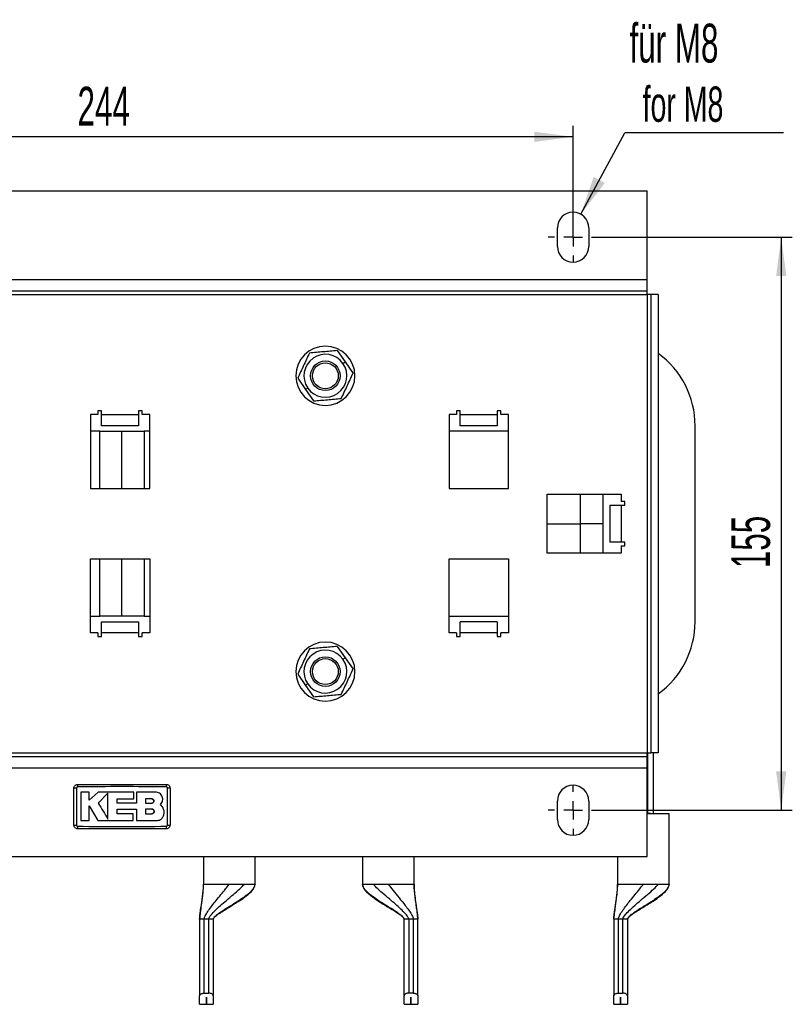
# Model space of a CAD drawing. Header units: millimetres. Extents: x 5 to 418, y 2 to 292.
# Tile 3 of 16: x 80 to 149, y 67 to 156. Entities that reach past the tile are written whole.
import ezdxf

# ---------------------------------------------------------------- set-up
doc = ezdxf.new("R2010")
doc.units = ezdxf.units.MM
doc.layers.add('SLD-0', color=7, linetype='Continuous')
doc.styles.add('SLDTEXTSTYLE0', font='TXT', dxfattribs={"width": 0.605})
doc.dimstyles.new('SLDDIMSTYLE0', dxfattribs={"dimtxt": 3.5, "dimasz": 3.5, "dimexe": 0, "dimexo": 0.0625, "dimgap": 0.875, "dimtad": 1, "dimlfac": 3, "dimrnd": 1e-09, "dimzin": 12, "dimdsep": 46, "dimtxsty": 'SLDTEXTSTYLE0', "dimsah": 1, "dimcen": 0.09, "dimadec": 0, "dimazin": 3, "dimtfac": 1, "dimtofl": 0, "dimtmove": 0, "dimatfit": 3, "dimfxl": 1, "dimfrac": 2, "dimtolj": 1, "dimtzin": 12, "dimarcsym": 0})
doc.dimstyles.new('SLDDIMSTYLE5', dxfattribs={"dimtxt": 0.18, "dimasz": 3.5, "dimexe": 0, "dimexo": 0.0625, "dimgap": 0, "dimtad": 0, "dimtih": 1, "dimtoh": 1, "dimdec": 0, "dimrnd": 1e-09, "dimzin": 0, "dimdsep": 46, "dimtxsty": 'Standard', "dimsah": 1, "dimcen": 0.09, "dimadec": 0, "dimazin": 0, "dimtfac": 3.5, "dimtdec": 0, "dimtofl": 0, "dimtmove": 0, "dimatfit": 3, "dimfxl": 1, "dimfrac": 2, "dimtolj": 1, "dimtzin": 0, "dimarcsym": 0})

# ---------------------------------------------------------------- blocks, each defined once
blk = doc.blocks.new('_D_5')
at = {"layer": 'SLD-0', "color": 7}
for p, q in [((131.932, 136.328), (149.443, 136.328)), ((148.443, 136.328), (148.443, 84.661)), ((131.932, 84.661), (149.443, 84.661))]:
    blk.add_line(p, q, dxfattribs=at)
for points in [[(148.443, 136.328), (147.983, 132.828), (148.903, 132.828)], [(148.443, 84.661), (148.903, 88.161), (147.983, 88.161)]]:
    blk.add_solid(points, dxfattribs=at)
at = {"layer": 'SLD-0', "color": 7, "insert": (143.931, 106.484), "char_height": 3.5, "attachment_point": 1, "rotation": 90, "style": 'SLDTEXTSTYLE0'}
blk.add_mtext('155', dxfattribs=at)
blk = doc.blocks.new('_D_6')
at = {"layer": 'SLD-0', "color": 7}
for p, q in [((48.348, 137.161), (48.348, 146.366)), ((129.682, 137.161), (129.682, 146.366)), ((129.682, 145.366), (48.348, 145.366))]:
    blk.add_line(p, q, dxfattribs=at)
for points in [[(48.348, 145.366), (51.848, 144.906), (51.848, 145.826)], [(129.682, 145.366), (126.182, 145.826), (126.182, 144.906)]]:
    blk.add_solid(points, dxfattribs=at)
at = {"layer": 'SLD-0', "color": 7, "insert": (85.005, 149.878), "char_height": 3.5, "attachment_point": 1, "style": 'SLDTEXTSTYLE0'}
blk.add_mtext('244', dxfattribs=at)
blk = doc.blocks.new('SW_NOTE_0_2')
at = {"layer": 'SLD-0', "color": 0}
blk.add_line((14.321, 0), (0, 0), dxfattribs=at)
at = {"layer": 'SLD-0', "color": 0, "attachment_point": 1, "style": 'SLDTEXTSTYLE0'}
for s, insert, char_height in [('für M8', (0.422, 9.839), 3.5), ('for M8', (1.612, 4.174), 3.175)]:
    blk.add_mtext(s, dxfattribs=dict(at, insert=insert, char_height=char_height))
blk = doc.blocks.new('SW_CENTERMARKSYMBOL_3')
at = {"layer": 'SLD-0', "color": 0}
for p, q in [((0, 1.667), (0, 2.25)), ((-1.667, 0), (-2.25, 0)), ((0, 0), (-0.833, 0)), ((0, 0), (0, 0.833)), ((0, 0), (0, -0.833)), ((0, 0), (0.833, 0)), ((1.667, 0), (2.25, 0)), ((0, -1.667), (0, -2.25))]:
    blk.add_line(p, q, dxfattribs=at)
blk = doc.blocks.new('SW_CENTERMARKSYMBOL_5')
at = {"layer": 'SLD-0', "color": 0}
for p, q in [((0, 1.667), (0, 2.25)), ((-1.667, 0), (-2.25, 0)), ((0, 0), (-0.833, 0)), ((0, 0), (0, 0.833)), ((0, 0), (0, -0.833)), ((0, 0), (0.833, 0)), ((1.667, 0), (2.25, 0)), ((0, -1.667), (0, -2.25))]:
    blk.add_line(p, q, dxfattribs=at)

msp = doc.modelspace()

# ---------------------------------------------------------------- linework, layer by layer
at = {"color": 7, "linetype": 'Continuous', "lineweight": 25}
for p, q in [((41.6816, 140.4947), (136.3483, 140.4947)), ((136.3483, 132.4947), (136.3483, 140.4947)), ((128.265, 135.4947), (128.265, 137.1613)), ((131.0983, 137.1613), (131.0983, 135.4947)), ((41.6816, 132.4947), (136.3483, 132.4947)), ((136.3483, 131.4947), (136.3483, 132.4947)), ((41.6816, 131.4947), (136.3483, 131.4947)), ((136.3483, 131.1613), (136.3483, 131.4947)), ((41.6816, 131.1613), (136.3483, 131.1613)), ((136.6816, 131.1613), (136.3483, 131.1613)), ((136.3483, 131.1613), (136.3483, 89.828)), ((137.3483, 131.1613), (136.6816, 131.1613)), ((136.6816, 131.1613), (136.6816, 89.828)), ((137.3483, 131.1613), (137.3483, 89.828)), ((108.4072, 126.0947), (109.124, 125.0695)), ((108.9328, 124.9358), (109.124, 125.0695)), ((109.124, 125.0695), (109.8408, 124.0443)), ((104.8558, 123.6117), (105.5726, 122.5865)), ((105.7638, 122.7202), (105.5726, 122.5865)), ((105.5726, 122.5865), (106.2894, 121.5613)), ((86.8483, 120.328), (86.1816, 120.328)), ((86.1816, 120.328), (86.1816, 113.6613)), ((87.1816, 120.6613), (86.8483, 120.6613)), ((86.8483, 120.6613), (86.8483, 120.328)), ((87.1816, 120.328), (87.1816, 120.6613)), ((87.1816, 120.328), (90.515, 120.328)), ((87.1816, 119.328), (87.1816, 120.328)), ((90.8483, 120.6613), (90.515, 120.6613)), ((90.515, 120.6613), (90.515, 120.328)), ((90.515, 120.328), (90.515, 119.328)), ((90.8483, 120.328), (90.8483, 120.6613)), ((91.515, 120.328), (90.8483, 120.328)), ((91.515, 113.6613), (91.515, 120.328)), ((119.1816, 120.328), (118.515, 120.328)), ((118.515, 120.328), (118.515, 113.6613)), ((119.515, 120.6613), (119.1816, 120.6613)), ((119.1816, 120.6613), (119.1816, 120.328)), ((119.515, 120.328), (119.515, 120.6613)), ((119.515, 120.328), (122.8483, 120.328)), ((119.515, 119.328), (119.515, 120.328)), ((123.1816, 120.6613), (122.8483, 120.6613)), ((122.8483, 120.6613), (122.8483, 120.328)), ((122.8483, 120.328), (122.8483, 119.328)), ((123.1816, 120.328), (123.1816, 120.6613)), ((123.8483, 120.328), (123.1816, 120.328)), ((123.8483, 113.6613), (123.8483, 120.328)), ((90.515, 119.328), (87.1816, 119.328)), ((122.8483, 119.328), (119.515, 119.328)), ((140.6816, 101.6613), (140.6816, 119.328)), ((87.015, 118.828), (86.1816, 118.828)), ((87.015, 118.828), (89.015, 118.828)), ((87.015, 113.6613), (87.015, 118.828)), ((89.015, 113.6613), (89.015, 118.828)), ((89.015, 118.828), (91.015, 118.828)), ((91.515, 118.828), (91.015, 118.828)), ((91.015, 118.828), (91.015, 113.6613)), ((123.8483, 118.828), (118.515, 118.828)), ((86.1816, 113.6613), (91.515, 113.6613)), ((118.515, 113.6613), (123.8483, 113.6613)), ((127.3483, 113.1613), (134.015, 113.1613)), ((127.3483, 107.828), (127.3483, 113.1613)), ((130.3483, 107.828), (130.3483, 113.1613)), ((132.3483, 113.1613), (132.3483, 107.828)), ((134.015, 113.1613), (134.015, 112.4947)), ((133.015, 108.828), (133.015, 112.1613)), ((133.015, 112.1613), (134.015, 112.1613)), ((134.3483, 112.4947), (134.015, 112.4947)), ((134.015, 112.1613), (134.015, 108.828)), ((134.015, 112.1613), (134.3483, 112.1613)), ((134.3483, 112.1613), (134.3483, 112.4947)), ((127.3483, 110.4947), (130.3483, 110.4947)), ((132.3483, 110.4947), (130.3483, 110.4947)), ((134.015, 108.828), (133.015, 108.828)), ((134.3483, 108.828), (134.015, 108.828)), ((134.015, 108.4947), (134.015, 107.828)), ((134.015, 108.4947), (134.3483, 108.4947)), ((134.3483, 108.4947), (134.3483, 108.828)), ((134.015, 107.828), (127.3483, 107.828)), ((86.1816, 107.328), (91.515, 107.328)), ((86.1816, 100.6613), (86.1816, 107.328)), ((87.015, 102.1613), (87.015, 107.328)), ((89.015, 102.1613), (89.015, 107.328)), ((91.015, 107.328), (91.015, 102.1613)), ((91.515, 107.328), (91.515, 100.6613)), ((118.515, 107.328), (123.8483, 107.328)), ((118.515, 100.6613), (118.515, 107.328)), ((123.8483, 107.328), (123.8483, 100.6613)), ((86.1816, 102.1613), (87.015, 102.1613)), ((89.015, 102.1613), (87.015, 102.1613)), ((91.015, 102.1613), (89.015, 102.1613)), ((91.015, 102.1613), (91.515, 102.1613)), ((118.515, 102.1613), (123.8483, 102.1613)), ((87.1816, 100.6613), (87.1816, 101.6613)), ((87.1816, 101.6613), (90.515, 101.6613)), ((90.515, 101.6613), (90.515, 100.6613)), ((119.515, 100.6613), (119.515, 101.6613)), ((122.8483, 101.6613), (119.515, 101.6613)), ((122.8483, 101.6613), (122.8483, 100.6613)), ((86.8483, 100.6613), (86.1816, 100.6613)), ((86.8483, 100.6613), (86.8483, 100.328)), ((86.8483, 100.328), (87.1816, 100.328)), ((87.1816, 100.328), (87.1816, 100.6613)), ((90.515, 100.6613), (87.1816, 100.6613)), ((90.515, 100.6613), (90.515, 100.328)), ((90.515, 100.328), (90.8483, 100.328)), ((91.515, 100.6613), (90.8483, 100.6613)), ((90.8483, 100.328), (90.8483, 100.6613)), ((119.1816, 100.6613), (118.515, 100.6613)), ((119.1816, 100.6613), (119.1816, 100.328)), ((119.1816, 100.328), (119.515, 100.328)), ((119.515, 100.328), (119.515, 100.6613)), ((122.8483, 100.6613), (119.515, 100.6613)), ((122.8483, 100.6613), (122.8483, 100.328)), ((122.8483, 100.328), (123.1816, 100.328)), ((123.8483, 100.6613), (123.1816, 100.6613)), ((123.1816, 100.328), (123.1816, 100.6613)), ((108.4072, 99.428), (109.124, 98.4028)), ((108.9328, 98.2691), (109.124, 98.4028)), ((109.124, 98.4028), (109.8408, 97.3776)), ((104.8558, 96.945), (105.5726, 95.9198)), ((105.7638, 96.0535), (105.5726, 95.9198)), ((105.5726, 95.9198), (106.2894, 94.8946)), ((41.6816, 89.828), (136.3483, 89.828)), ((136.3483, 89.4947), (136.3483, 89.828)), ((136.3483, 89.828), (136.6816, 89.828)), ((136.4316, 84.3596), (136.4316, 89.828)), ((137.3483, 89.828), (136.6816, 89.828)), ((136.9316, 84.3387), (136.9316, 89.828)), ((41.6816, 89.4947), (136.3483, 89.4947)), ((136.3483, 88.4947), (136.3483, 89.4947)), ((41.6816, 88.4947), (136.3483, 88.4947)), ((136.3483, 80.4947), (136.3483, 88.4947)), ((86.0446, 86.2877), (85.3115, 86.2877)), ((86.0446, 85.5768), (86.0446, 86.2877)), ((86.8789, 86.2877), (86.0446, 85.5768)), ((90.0781, 86.2877), (86.8789, 86.2877)), ((87.7534, 86.2084), (86.8789, 85.3088)), ((90.0781, 85.6856), (90.0781, 86.2877)), ((90.3098, 86.2877), (90.3098, 85.3011)), ((92.0731, 86.2877), (90.3098, 86.2877)), ((88.5833, 85.6856), (90.0781, 85.6856)), ((88.5833, 85.3011), (88.5833, 85.6856)), ((90.3098, 85.3011), (88.5833, 85.3011)), ((91.7031, 85.6808), (91.1227, 85.6808)), ((91.1227, 85.6808), (91.1227, 85.3088)), ((91.1227, 85.3088), (91.7031, 85.3088)), ((128.265, 83.828), (128.265, 85.4947)), ((131.0983, 85.4947), (131.0983, 83.828)), ((86.0442, 85.0763), (86.8512, 83.7499)), ((86.0442, 83.7499), (86.0442, 85.0763)), ((88.5837, 84.7763), (90.3098, 84.7763)), ((88.5837, 84.3513), (88.5837, 84.7763)), ((90.0182, 84.3513), (88.5837, 84.3513)), ((90.0182, 83.7499), (90.0182, 84.3513)), ((90.3098, 84.7763), (90.3098, 83.7499)), ((91.1227, 84.7763), (91.1227, 84.3513)), ((91.7031, 84.7763), (91.1227, 84.7763)), ((91.1227, 84.3513), (91.7031, 84.3513)), ((92.682, 84.9386), (92.4922, 85.1735)), ((136.4316, 84.3596), (136.3483, 84.3596)), ((138.3483, 84.3387), (136.3483, 84.3387)), ((138.3483, 78.0054), (138.3483, 84.3387)), ((85.3115, 83.7499), (86.0442, 83.7499)), ((86.8512, 83.7499), (90.0182, 83.7499)), ((90.3098, 83.7499), (92.2022, 83.7499)), ((41.6816, 80.4947), (136.3483, 80.4947)), ((96.3483, 80.4947), (96.3483, 78.0054)), ((101.015, 78.0054), (101.015, 80.4947)), ((110.6816, 80.4947), (110.6816, 78.0054)), ((115.3483, 78.0054), (115.3483, 80.4947)), ((133.6816, 80.4947), (133.6816, 78.0054)), ((96.3483, 78.0054), (96.3529, 78.0054)), ((99.9414, 78.0054), (100.0531, 78.0054)), ((101.0104, 78.0054), (101.015, 78.0054)), ((110.6816, 78.0054), (110.6862, 78.0054)), ((111.6435, 78.0054), (111.7552, 78.0054)), ((115.3437, 78.0054), (115.3483, 78.0054)), ((133.6816, 78.0054), (133.6862, 78.0054)), ((137.2748, 78.0054), (137.3865, 78.0054)), ((138.3437, 78.0054), (138.3483, 78.0054)), ((96.015, 74.8387), (96.015, 67.9317)), ((96.8372, 74.8387), (96.4261, 74.8387)), ((96.4261, 68.1832), (96.4261, 74.8387)), ((96.9829, 74.8387), (96.8372, 74.8387)), ((96.8372, 68.1832), (96.8372, 74.8387)), ((97.2483, 74.8387), (97.2483, 67.9317)), ((114.4483, 67.9317), (114.4483, 74.8387)), ((114.8594, 74.8387), (114.7137, 74.8387)), ((115.2705, 74.8387), (114.8594, 74.8387)), ((114.8594, 74.8387), (114.8594, 68.1832)), ((115.2705, 74.8387), (115.2705, 68.1832)), ((115.6816, 67.9317), (115.6816, 74.8387)), ((133.3483, 74.8387), (133.3483, 67.9317)), ((134.1705, 74.8387), (133.7594, 74.8387)), ((133.7594, 68.1832), (133.7594, 74.8387)), ((134.3163, 74.8387), (134.1705, 74.8387)), ((134.1705, 68.1832), (134.1705, 74.8387)), ((134.5816, 74.8387), (134.5816, 67.9317)), ((96.015, 67.172), (96.015, 67.9317)), ((96.4261, 68.1832), (96.8372, 68.1832)), ((96.63, 67.8223), (96.6333, 67.8223)), ((96.63, 67.172), (96.63, 67.8223)), ((96.6333, 67.8223), (96.6333, 67.172)), ((97.2483, 67.9317), (97.2483, 67.172)), ((114.4483, 67.172), (114.4483, 67.9317)), ((115.2705, 68.1832), (114.8594, 68.1832)), ((115.0633, 67.8223), (115.0666, 67.8223)), ((115.0633, 67.172), (115.0633, 67.8223)), ((115.0666, 67.8223), (115.0666, 67.172)), ((115.6816, 67.9317), (115.6816, 67.172)), ((133.3483, 67.172), (133.3483, 67.9317)), ((133.7594, 68.1832), (134.1705, 68.1832)), ((133.9633, 67.8223), (133.9666, 67.8223)), ((133.9633, 67.172), (133.9633, 67.8223)), ((133.9666, 67.8223), (133.9666, 67.172)), ((134.5816, 67.9317), (134.5816, 67.172)), ((96.015, 67.172), (96.63, 67.172)), ((96.6333, 67.172), (97.2483, 67.172)), ((114.4483, 67.172), (115.0633, 67.172)), ((115.0666, 67.172), (115.6816, 67.172)), ((133.3483, 67.172), (133.9633, 67.172)), ((133.9666, 67.172), (134.5816, 67.172))]:
    msp.add_line(p, q, dxfattribs=at)
for centre, radius in [((107.3483, 123.828), 1.3333), ((107.3483, 123.828), 1.1667), ((107.3483, 97.1613), 1.3333), ((107.3483, 97.1613), 1.1667)]:
    msp.add_circle(centre, radius, dxfattribs=at)
for centre, radius, start, end in [((129.6816, 137.1613), 1.4167, 0, 180), ((129.6816, 135.4947), 1.4167, 180, 0), ((107.3483, 123.828), 2.6667, 0, 180), ((107.3483, 123.828), 1.9333, 34.959814, 214.959814), ((132.6816, 119.328), 8, 0, 54.314665), ((107.3483, 123.828), 1.9333, 214.959814, 34.959814), ((107.3483, 123.828), 2.6667, 180, 0), ((132.6816, 101.6613), 8, 305.685335, 0), ((107.3483, 97.1613), 2.6667, 0, 180), ((107.3483, 97.1613), 1.9333, 34.959814, 214.959814), ((107.3483, 97.1613), 1.9333, 214.959814, 34.959814), ((107.3483, 97.1613), 2.6667, 180, 0), ((89.7079, 86.822), 4.696, 177.893288, 180.691365), ((88.3222, 86.822), 4.696, 359.308621, 2.106755), ((84.8543, 81.8329), 4.8315, 89.328019, 92.047607), ((93.1757, 81.8327), 4.8317, 87.952474, 90.671954), ((129.6816, 85.4947), 1.4167, 0, 180), ((136.5005, 80.5649), 3.7953, 83.899248, 91.039624), ((129.6816, 83.828), 1.4167, 180, 0), ((84.8543, 88.1532), 4.8283, 267.951047, 270.672418), ((89.7054, 83.1673), 4.6936, 179.308283, 182.10781), ((88.3221, 83.1673), 4.696, 357.893277, 0.691368), ((93.1757, 88.1567), 4.8317, 269.328049, 272.047515)]:
    msp.add_arc(centre, radius, start, end, dxfattribs=at)
for points, knots in [([(108.4072, 126.0947), (107.9918, 126.0587), (107.161, 125.9866), (106.3302, 125.9145), (105.9147, 125.8784)], [0, 0, 0, 0, 0.4999949, 1, 1, 1, 1]), ([(105.9147, 125.8784), (105.7383, 125.5006), (105.3853, 124.7451), (105.0323, 123.9895), (104.8558, 123.6117)], [0, 0, 0, 0, 0.4999949, 1, 1, 1, 1]), ([(108.7819, 121.7776), (108.9584, 122.1554), (109.3113, 122.911), (109.6643, 123.6665), (109.8408, 124.0443)], [0, 0, 0, 0, 0.4999949, 1, 1, 1, 1]), ([(106.2894, 121.5613), (106.7048, 121.5974), (107.5356, 121.6695), (108.3665, 121.7416), (108.7819, 121.7776)], [0, 0, 0, 0, 0.4999949, 1, 1, 1, 1]), ([(108.4072, 99.428), (107.9918, 99.392), (107.161, 99.3199), (106.3302, 99.2478), (105.9147, 99.2117)], [0, 0, 0, 0, 0.4999949, 1, 1, 1, 1]), ([(105.9147, 99.2117), (105.7383, 98.834), (105.3853, 98.0784), (105.0323, 97.3228), (104.8558, 96.945)], [0, 0, 0, 0, 0.4999949, 1, 1, 1, 1]), ([(108.7819, 95.1109), (108.9584, 95.4887), (109.3113, 96.2443), (109.6643, 96.9999), (109.8408, 97.3776)], [0, 0, 0, 0, 0.4999949, 1, 1, 1, 1]), ([(106.2894, 94.8946), (106.7048, 94.9307), (107.5356, 95.0028), (108.3665, 95.0749), (108.7819, 95.1109)], [0, 0, 0, 0, 0.4999949, 1, 1, 1, 1]), ([(84.6816, 86.6613), (84.6853, 86.6988), (84.6927, 86.7738), (84.7502, 86.8736), (84.8347, 86.949), (84.9285, 86.989), (84.9904, 86.9931), (85.015, 86.9947)], [0, 0, 0, 0, 0.2146728, 0.4293525, 0.6440267, 0.8586958, 1, 1, 1, 1]), ([(85.015, 86.9947), (86.3482, 86.9947), (89.0149, 86.9947), (91.6815, 86.9947), (93.015, 86.9947)], [0, 0, 0, 0, 0.499961, 1, 1, 1, 1]), ([(93.015, 86.9947), (93.0524, 86.991), (93.1274, 86.9836), (93.2273, 86.9262), (93.3027, 86.8416), (93.3426, 86.7479), (93.3467, 86.6859), (93.3483, 86.6613)], [0, 0, 0, 0, 0.2146724, 0.429352, 0.6440262, 0.8586956, 1, 1, 1, 1]), ([(84.6816, 83.328), (84.6816, 83.6824), (84.6816, 84.4152), (84.6816, 85.5263), (84.6816, 86.283), (84.6816, 86.6613)], [0, 0, 0, 0, 0.3189779, 0.6594764, 1, 1, 1, 1]), ([(84.9109, 86.6641), (84.9071, 86.2852), (84.8995, 85.5272), (84.8999, 84.4142), (84.9073, 83.6802), (84.9109, 83.3253)], [0, 0, 0, 0, 0.3404987, 0.6810489, 1, 1, 1, 1]), ([(85.0121, 86.7654), (85.0048, 86.7648), (84.9861, 86.7634), (84.9578, 86.751), (84.9323, 86.7281), (84.9147, 86.698), (84.9122, 86.6754), (84.9109, 86.6641)], [0, 0, 0, 0, 0.140567, 0.3553278, 0.5708439, 0.7860438, 1, 1, 1, 1]), ([(93.0178, 86.7654), (91.6834, 86.7789), (89.0149, 86.806), (86.3463, 86.7789), (85.0121, 86.7654)], [0, 0, 0, 0, 0.500039, 1, 1, 1, 1]), ([(85.3115, 86.2877), (85.3115, 85.9406), (85.3115, 85.0948), (85.3115, 84.2488), (85.3115, 83.7499)], [0, 0, 0, 0, 0.4103295, 1, 1, 1, 1]), ([(87.7534, 83.8717), (87.7534, 84.2185), (87.7534, 84.7808), (87.7534, 85.5614), (87.7534, 85.9925), (87.7534, 86.2084)], [0, 0, 0, 0, 0.4453945, 0.72230867, 1, 1, 1, 1]), ([(92.682, 85.6788), (92.6752, 85.7472), (92.6618, 85.8841), (92.5569, 86.0665), (92.4025, 86.2042), (92.2312, 86.2773), (92.118, 86.2848), (92.0731, 86.2877)], [0, 0, 0, 0, 0.21459, 0.4291787, 0.6437975, 0.8584406, 1, 1, 1, 1]), ([(93.119, 86.6641), (93.1184, 86.6715), (93.117, 86.6902), (93.1047, 86.7184), (93.0818, 86.744), (93.0517, 86.7616), (93.0291, 86.7641), (93.0178, 86.7654)], [0, 0, 0, 0, 0.1406564, 0.3555028, 0.5710316, 0.7861708, 1, 1, 1, 1]), ([(93.119, 83.3253), (93.1228, 83.7042), (93.1305, 84.4621), (93.1301, 85.5752), (93.1226, 86.3091), (93.119, 86.6641)], [0, 0, 0, 0, 0.3404988, 0.6810495, 1, 1, 1, 1]), ([(93.3483, 86.6613), (93.3483, 86.3069), (93.3483, 85.5742), (93.3483, 84.463), (93.3483, 83.7064), (93.3483, 83.328)], [0, 0, 0, 0, 0.3189779, 0.6594763, 1, 1, 1, 1]), ([(86.8789, 85.3088), (87.0245, 85.0695), (87.3161, 84.5903), (87.6075, 84.1115), (87.7534, 83.8717)], [0, 0, 0, 0, 0.4992897, 1, 1, 1, 1]), ([(91.7031, 85.3088), (91.724, 85.3109), (91.7659, 85.315), (91.8216, 85.3472), (91.864, 85.3945), (91.8881, 85.4535), (91.8913, 85.5171), (91.8733, 85.5782), (91.8362, 85.6298), (91.7841, 85.6661), (91.7368, 85.6797), (91.7096, 85.6806), (91.7031, 85.6808)], [0, 0, 0, 0, 0.107578, 0.2151551, 0.3227414, 0.4302646, 0.5376806, 0.6449866, 0.752213, 0.8594107, 0.9666405, 1, 1, 1, 1]), ([(91.7031, 85.6808), (91.724, 85.6788), (91.7658, 85.6747), (91.8215, 85.6426), (91.8638, 85.5954), (91.888, 85.5365), (91.8914, 85.4731), (91.8736, 85.412), (91.8366, 85.3602), (91.7845, 85.3238), (91.7371, 85.31), (91.7097, 85.3091), (91.7031, 85.3088)], [0, 0, 0, 0, 0.10733422, 0.21467204, 0.32192864, 0.42912999, 0.53633856, 0.64360967, 0.75098265, 0.85846837, 0.9660383, 1, 1, 1, 1]), ([(92.4922, 85.1735), (92.5386, 85.2298), (92.6315, 85.3423), (92.684, 85.5264), (92.6825, 85.6389), (92.682, 85.6788)], [0, 0, 0, 0, 0.3919653, 0.7839447, 1, 1, 1, 1]), ([(91.7031, 84.3513), (91.727, 84.3536), (91.7748, 84.3583), (91.8384, 84.3949), (91.8867, 84.4489), (91.9144, 84.5162), (91.9182, 84.5887), (91.8979, 84.6584), (91.8556, 84.7176), (91.7961, 84.7592), (91.7419, 84.775), (91.7106, 84.776), (91.7031, 84.7763)], [0, 0, 0, 0, 0.1073587, 0.214721, 0.322003, 0.4292233, 0.5364373, 0.6436973, 0.7510459, 0.8585026, 0.9660513, 1, 1, 1, 1]), ([(91.7031, 84.7763), (91.727, 84.7739), (91.7749, 84.7692), (91.8385, 84.7325), (91.8869, 84.6784), (91.9145, 84.611), (91.9182, 84.5383), (91.8976, 84.4686), (91.8552, 84.4095), (91.7956, 84.3681), (91.7416, 84.3525), (91.7105, 84.3515), (91.7031, 84.3513)], [0, 0, 0, 0, 0.1075789, 0.2151577, 0.3227289, 0.4302244, 0.5376129, 0.6449022, 0.7521279, 0.8593402, 0.9665938, 1, 1, 1, 1]), ([(92.7243, 84.1005), (92.7579, 84.1942), (92.825, 84.3817), (92.8062, 84.682), (92.7224, 84.855), (92.682, 84.9386)], [0, 0, 0, 0, 0.3407821, 0.6815687, 1, 1, 1, 1]), ([(92.2022, 83.7499), (92.2656, 83.7562), (92.3925, 83.7686), (92.5608, 83.866), (92.6701, 83.9851), (92.7107, 84.0714), (92.7243, 84.1005)], [0, 0, 0, 0, 0.2851253, 0.5702516, 0.8553553, 1, 1, 1, 1]), ([(85.015, 82.9947), (84.9775, 82.9984), (84.9026, 83.0057), (84.8027, 83.0632), (84.7273, 83.1478), (84.6873, 83.2415), (84.6833, 83.3034), (84.6816, 83.328)], [0, 0, 0, 0, 0.2146723, 0.429352, 0.6440261, 0.8586954, 1, 1, 1, 1]), ([(84.9109, 83.3253), (84.9115, 83.3179), (84.913, 83.2992), (84.9253, 83.2709), (84.9482, 83.2453), (84.9783, 83.2277), (85.0009, 83.2252), (85.0121, 83.224)], [0, 0, 0, 0, 0.1406569, 0.35550383, 0.57103286, 0.78617163, 1, 1, 1, 1]), ([(85.0121, 83.224), (86.3465, 83.2104), (89.0151, 83.1834), (91.6836, 83.2104), (93.0178, 83.224)], [0, 0, 0, 0, 0.5000392, 1, 1, 1, 1]), ([(93.015, 82.9947), (91.6817, 82.9947), (89.0151, 82.9947), (86.3484, 82.9947), (85.015, 82.9947)], [0, 0, 0, 0, 0.49996096, 1, 1, 1, 1]), ([(93.3483, 83.328), (93.3446, 83.2905), (93.3373, 83.2156), (93.2798, 83.1157), (93.1952, 83.0403), (93.1015, 83.0004), (93.0396, 82.9963), (93.015, 82.9947)], [0, 0, 0, 0, 0.2146728, 0.4293525, 0.6440267, 0.8586958, 1, 1, 1, 1]), ([(93.0178, 83.224), (93.0252, 83.2245), (93.0439, 83.226), (93.0721, 83.2384), (93.0977, 83.2612), (93.1153, 83.2913), (93.1178, 83.314), (93.119, 83.3253)], [0, 0, 0, 0, 0.1405668, 0.3553275, 0.5708435, 0.7860436, 1, 1, 1, 1]), ([(96.3483, 78.0054), (96.3431, 77.8574), (96.3319, 77.5393), (96.2778, 77.0547), (96.2221, 76.612), (96.1792, 76.2917), (96.1358, 75.968), (96.0922, 75.6363), (96.0548, 75.3318), (96.0313, 75.1162), (96.0193, 74.9668), (96.0161, 74.8971), (96.0151, 74.8635), (96.015, 74.8463), (96.015, 74.8387)], [0, 0, 0, 0, 0.0904304, 0.19445708, 0.30019733, 0.35688763, 0.4204905, 0.57494202, 0.75394245, 0.91414011, 0.96917278, 0.98767314, 0.99455743, 1, 1, 1, 1]), ([(96.015, 74.8387), (96.0159, 74.8757), (96.0181, 74.9607), (96.0302, 75.0913), (96.0571, 75.3336), (96.1285, 75.8308), (96.2218, 76.43), (96.3035, 77.0621), (96.3551, 77.5439), (96.3536, 77.8622), (96.3529, 78.0054)], [0, 0, 0, 0, 0.02618144, 0.06010848, 0.10192281, 0.22785019, 0.51455693, 0.69554762, 0.86302507, 1, 1, 1, 1]), ([(96.4261, 74.8387), (96.4301, 74.8756), (96.4393, 74.9597), (96.4916, 75.0899), (96.6106, 75.3297), (96.9374, 75.8214), (97.4088, 76.4179), (97.9271, 77.0509), (98.3287, 77.5359), (98.5721, 77.8596), (98.6816, 78.0054)], [0, 0, 0, 0, 0.0274101, 0.06249677, 0.1053221, 0.23292534, 0.51989914, 0.69943281, 0.86468014, 1, 1, 1, 1]), ([(96.8372, 74.8387), (96.8415, 74.8693), (96.8513, 74.9395), (96.9231, 75.0737), (97.1069, 75.3251), (97.4471, 75.6695), (97.9132, 76.096), (98.4587, 76.5655), (99.039, 77.0602), (99.5995, 77.5403), (99.9128, 77.8615), (100.0531, 78.0054)], [0, 0, 0, 0, 0.0193053, 0.04419964, 0.09540324, 0.21966654, 0.357185, 0.5087804, 0.69247831, 0.86221685, 1, 1, 1, 1]), ([(101.0104, 78.0054), (100.9509, 77.84), (100.8162, 77.4656), (100.1104, 76.8801), (99.2943, 76.3313), (98.4526, 75.8188), (97.8774, 75.4547), (97.4854, 75.1771), (97.3023, 74.9831), (97.2544, 74.8908), (97.2502, 74.855), (97.2483, 74.8387)], [0, 0, 0, 0, 0.1224852, 0.277275, 0.55708, 0.7123369, 0.8466368, 0.9456445, 0.9813736, 0.9915337, 1, 1, 1, 1]), ([(97.3555, 75.0279), (97.4902, 75.1439), (97.7674, 75.3824), (98.3416, 75.7274), (98.9227, 76.0798), (99.5327, 76.4582), (100.1, 76.8423), (100.5944, 77.2368), (100.8871, 77.6008), (100.9969, 77.8292), (101.009, 77.9476), (101.015, 78.0054)], [0, 0, 0, 0, 0.1107916, 0.2279595, 0.4171706, 0.534962, 0.6749135, 0.8443776, 0.9263242, 0.9640779, 1, 1, 1, 1]), ([(110.6816, 78.0054), (110.6856, 77.9582), (110.6935, 77.8627), (110.7672, 77.6775), (111.0249, 77.3013), (111.5764, 76.8521), (112.2365, 76.4106), (112.8384, 76.0413), (113.4188, 75.692), (113.9311, 75.3737), (114.2803, 75.107), (114.4028, 74.965), (114.442, 74.8909), (114.4463, 74.8553), (114.4483, 74.8387)], [0, 0, 0, 0, 0.0280193, 0.0567601, 0.1173226, 0.2975417, 0.4744067, 0.5911196, 0.7179211, 0.8780465, 0.9501475, 0.9782938, 0.9898608, 1, 1, 1, 1]), ([(114.4483, 74.8387), (114.4451, 74.8598), (114.4377, 74.9078), (114.3816, 74.9949), (114.2039, 75.184), (113.8183, 75.4546), (113.2439, 75.8188), (112.5508, 76.2425), (111.8301, 76.7067), (111.2338, 77.1699), (110.8069, 77.5934), (110.7238, 77.8773), (110.6862, 78.0054)], [0, 0, 0, 0, 0.0110052, 0.0249971, 0.0543391, 0.1532858, 0.2875028, 0.4426639, 0.6232678, 0.7922491, 0.9062601, 1, 1, 1, 1]), ([(114.8594, 74.8387), (114.8551, 74.8693), (114.8453, 74.9395), (114.7735, 75.0737), (114.5897, 75.3251), (114.2496, 75.6695), (113.7834, 76.096), (113.2379, 76.5655), (112.6577, 77.0602), (112.0971, 77.5403), (111.7838, 77.8615), (111.6435, 78.0054)], [0, 0, 0, 0, 0.0193053, 0.0441996, 0.0954032, 0.2196665, 0.357185, 0.5087804, 0.6924783, 0.8622168, 1, 1, 1, 1]), ([(113.015, 78.0054), (113.16, 77.8149), (113.484, 77.3892), (114.0063, 76.765), (114.4799, 76.1785), (114.8498, 75.6835), (115.0673, 75.3579), (115.191, 75.1211), (115.2542, 74.9747), (115.2656, 74.8798), (115.2705, 74.8387)], [0, 0, 0, 0, 0.1779417, 0.3977006, 0.6257529, 0.7637217, 0.8800698, 0.9293707, 0.969378, 1, 1, 1, 1]), ([(115.3437, 78.0054), (115.3451, 77.818), (115.3481, 77.3997), (115.4286, 76.7774), (115.5127, 76.1883), (115.5885, 75.6897), (115.6394, 75.3317), (115.6688, 75.0771), (115.6801, 74.9224), (115.6812, 74.8647), (115.6816, 74.8387)], [0, 0, 0, 0, 0.1802947, 0.4025657, 0.63144071, 0.76883956, 0.88375033, 0.95930718, 0.98163915, 1, 1, 1, 1]), ([(115.6785, 74.9328), (115.6777, 74.9549), (115.6762, 74.9915), (115.668, 75.095), (115.6543, 75.238), (115.6204, 75.5327), (115.5597, 75.9852), (115.4867, 76.5151), (115.4186, 77.056), (115.3638, 77.5486), (115.353, 77.8655), (115.3483, 78.0054)], [0, 0, 0, 0, 0.06794287, 0.11218365, 0.15397106, 0.23939688, 0.38948616, 0.55790753, 0.71733464, 0.87526101, 1, 1, 1, 1]), ([(133.3483, 74.8387), (133.3493, 74.8757), (133.3514, 74.9607), (133.3635, 75.0913), (133.3904, 75.3336), (133.4618, 75.8308), (133.5552, 76.43), (133.6368, 77.0621), (133.6884, 77.5439), (133.6869, 77.8622), (133.6862, 78.0054)], [0, 0, 0, 0, 0.0261814, 0.0601085, 0.1019228, 0.2278502, 0.5145569, 0.6955476, 0.8630251, 1, 1, 1, 1]), ([(133.6816, 78.0054), (133.6764, 77.8574), (133.6652, 77.5393), (133.6111, 77.0547), (133.5554, 76.612), (133.5126, 76.2917), (133.4692, 75.9679), (133.4255, 75.6373), (133.3884, 75.3275), (133.3655, 75.1377), (133.3561, 75.0028), (133.3545, 74.9799)], [0, 0, 0, 0, 0.0954927, 0.2053428, 0.3170024, 0.3768662, 0.4440296, 0.6071273, 0.7961482, 0.9653137, 1, 1, 1, 1]), ([(133.7594, 74.8387), (133.7634, 74.8756), (133.7726, 74.9597), (133.8249, 75.0899), (133.944, 75.3297), (134.2708, 75.8214), (134.7421, 76.4179), (135.2605, 77.0509), (135.6621, 77.5359), (135.9054, 77.8596), (136.015, 78.0054)], [0, 0, 0, 0, 0.0274101, 0.06249677, 0.1053221, 0.23292534, 0.51989914, 0.69943281, 0.86468014, 1, 1, 1, 1]), ([(134.1705, 74.8387), (134.1748, 74.8693), (134.1847, 74.9395), (134.2565, 75.0737), (134.4403, 75.3251), (134.7804, 75.6695), (135.2466, 76.096), (135.7921, 76.5655), (136.3723, 77.0602), (136.9329, 77.5403), (137.2461, 77.8615), (137.3865, 78.0054)], [0, 0, 0, 0, 0.0193053, 0.04419964, 0.09540324, 0.21966654, 0.357185, 0.5087804, 0.69247831, 0.86221685, 1, 1, 1, 1]), ([(138.3437, 78.0054), (138.2842, 77.84), (138.1495, 77.4656), (137.4438, 76.8801), (136.6276, 76.3313), (135.786, 75.8188), (135.2108, 75.4547), (134.8187, 75.1771), (134.6357, 74.9831), (134.5877, 74.8908), (134.5835, 74.855), (134.5816, 74.8387)], [0, 0, 0, 0, 0.1224852, 0.277275, 0.55708, 0.7123369, 0.8466368, 0.9456445, 0.9813736, 0.9915337, 1, 1, 1, 1]), ([(134.6889, 75.0279), (134.8236, 75.1439), (135.1008, 75.3824), (135.6749, 75.7274), (136.2561, 76.0798), (136.866, 76.4582), (137.4333, 76.8423), (137.9277, 77.2368), (138.2205, 77.6008), (138.3302, 77.8292), (138.3424, 77.9476), (138.3483, 78.0054)], [0, 0, 0, 0, 0.1107916, 0.22795952, 0.41717061, 0.53496199, 0.67491354, 0.84437756, 0.92632417, 0.96407794, 1, 1, 1, 1]), ([(96.0233, 75.0103), (96.0232, 75.0087), (96.0201, 74.98), (96.0167, 74.9218), (96.0155, 74.8645), (96.015, 74.8387)], [0, 0, 0, 0, 0.0304966, 0.5625541, 1, 1, 1, 1]), ([(96.015, 67.9317), (96.0228, 67.9666), (96.0374, 68.0317), (96.1369, 68.1128), (96.2582, 68.1644), (96.3588, 68.1821), (96.4154, 68.183), (96.4261, 68.1832)], [0, 0, 0, 0, 0.3004322, 0.5605605, 0.7567362, 0.9539009, 1, 1, 1, 1]), ([(97.2483, 67.9317), (97.2405, 67.9666), (97.2259, 68.0317), (97.1264, 68.1128), (97.0051, 68.1644), (96.9045, 68.1821), (96.8479, 68.183), (96.8372, 68.1832)], [0, 0, 0, 0, 0.3004322, 0.5605605, 0.7567362, 0.9539009, 1, 1, 1, 1]), ([(114.8594, 68.1832), (114.8186, 68.1807), (114.7372, 68.1759), (114.6273, 68.1399), (114.5351, 68.0868), (114.4638, 68.0144), (114.4537, 67.9606), (114.4483, 67.9317)], [0, 0, 0, 0, 0.1743808, 0.3482719, 0.5342906, 0.7503419, 1, 1, 1, 1]), ([(115.2705, 68.1832), (115.3113, 68.1807), (115.3928, 68.1759), (115.5027, 68.1399), (115.5948, 68.0868), (115.6661, 68.0144), (115.6762, 67.9606), (115.6816, 67.9317)], [0, 0, 0, 0, 0.1743808, 0.3482719, 0.5342906, 0.7503419, 1, 1, 1, 1]), ([(133.3483, 67.9317), (133.3561, 67.9666), (133.3707, 68.0317), (133.4702, 68.1128), (133.5915, 68.1644), (133.6922, 68.1821), (133.7487, 68.183), (133.7594, 68.1832)], [0, 0, 0, 0, 0.3004322, 0.5605605, 0.7567362, 0.9539009, 1, 1, 1, 1]), ([(134.5816, 67.9317), (134.5738, 67.9666), (134.5592, 68.0317), (134.4598, 68.1128), (134.3385, 68.1644), (134.2378, 68.1821), (134.1812, 68.183), (134.1705, 68.1832)], [0, 0, 0, 0, 0.3004322, 0.5605605, 0.7567362, 0.9539009, 1, 1, 1, 1])]:
    msp.add_open_spline(points, degree=3, knots=knots, dxfattribs=at)
for points in [[(96.3529, 78.0054), (96.4036, 78.0054), (96.5048, 78.0054), (97.0501, 78.0054), (97.8011, 78.0054), (98.3881, 78.0054), (98.6816, 78.0054)], [(98.6816, 78.0054), (98.9049, 78.0054), (99.3513, 78.0054), (99.7447, 78.0054), (99.9414, 78.0054)], [(100.0531, 78.0054), (100.1852, 78.0054), (100.4494, 78.0054), (100.7408, 78.0054), (100.9457, 78.0054), (100.9888, 78.0054), (101.0104, 78.0054)], [(110.6862, 78.0054), (110.7078, 78.0054), (110.7509, 78.0054), (110.9559, 78.0054), (111.2472, 78.0054), (111.5114, 78.0054), (111.6435, 78.0054)], [(111.7552, 78.0054), (111.9519, 78.0054), (112.3453, 78.0054), (112.7918, 78.0054), (113.015, 78.0054)], [(113.015, 78.0054), (113.3085, 78.0054), (113.8955, 78.0054), (114.6466, 78.0054), (115.1918, 78.0054), (115.2931, 78.0054), (115.3437, 78.0054)], [(133.6862, 78.0054), (133.7369, 78.0054), (133.8382, 78.0054), (134.3834, 78.0054), (135.1344, 78.0054), (135.7215, 78.0054), (136.015, 78.0054)], [(136.015, 78.0054), (136.2382, 78.0054), (136.6846, 78.0054), (137.078, 78.0054), (137.2748, 78.0054)], [(137.3865, 78.0054), (137.5186, 78.0054), (137.7827, 78.0054), (138.0741, 78.0054), (138.279, 78.0054), (138.3222, 78.0054), (138.3437, 78.0054)], [(96.4261, 74.8387), (96.3722, 74.8387), (96.2645, 74.8387), (96.1286, 74.8387), (96.0335, 74.8387), (96.0212, 74.8387), (96.015, 74.8387)], [(97.2483, 74.8387), (97.2447, 74.8387), (97.2374, 74.8387), (97.1801, 74.8387), (97.0953, 74.8387), (97.0204, 74.8387), (96.9829, 74.8387)], [(114.7137, 74.8387), (114.6762, 74.8387), (114.6013, 74.8387), (114.5165, 74.8387), (114.4592, 74.8387), (114.4519, 74.8387), (114.4483, 74.8387)], [(115.6816, 74.8387), (115.6755, 74.8387), (115.6631, 74.8387), (115.568, 74.8387), (115.4321, 74.8387), (115.3244, 74.8387), (115.2705, 74.8387)], [(133.7594, 74.8387), (133.7056, 74.8387), (133.5978, 74.8387), (133.4619, 74.8387), (133.3669, 74.8387), (133.3545, 74.8387), (133.3483, 74.8387)], [(134.5816, 74.8387), (134.578, 74.8387), (134.5708, 74.8387), (134.5134, 74.8387), (134.4286, 74.8387), (134.3537, 74.8387), (134.3163, 74.8387)]]:
    msp.add_open_spline(points, degree=3, dxfattribs=at)

# ---------------------------------------------------------------- block references
at = {"layer": 'SLD-0'}
msp.add_blockref('SW_NOTE_0_2', (134.3377, 145.7225), dxfattribs=at)
at = {"layer": 'SLD-0', "color": 7}
for name, p in [('SW_CENTERMARKSYMBOL_5', (129.6816, 136.328)), ('SW_CENTERMARKSYMBOL_3', (129.6816, 84.6613))]:
    msp.add_blockref(name, p, dxfattribs=at)

# ---------------------------------------------------------------- dimensions: what is measured, and where the dimension line sits
dim = msp.add_linear_dim(base=(48.3483, 145.3659), p1=(129.6816, 137.1613), p2=(48.3483, 137.1613), dimstyle='SLDDIMSTYLE0', dxfattribs=at)
dim.commit()
dim.dimension.update_dxf_attribs({"geometry": '_D_6', "text_midpoint": (89.015, 145.3659), "dimtype": 160})
dim = msp.add_linear_dim(base=(148.4427, 84.6613), p1=(131.9316, 136.328), p2=(131.9316, 84.6613), angle=90, dimstyle='SLDDIMSTYLE0', dxfattribs=at)
dim.commit()
dim.dimension.update_dxf_attribs({"geometry": '_D_5', "text_midpoint": (148.4427, 110.4947), "dimtype": 160})

# ---------------------------------------------------------------- leaders
at = {"layer": 'SLD-0'}
msp.add_leader([(130.3765, 138.3959), (134.3377, 145.7225)], dimstyle='SLDDIMSTYLE5', dxfattribs=at)

doc.saveas('drawing.dxf')
